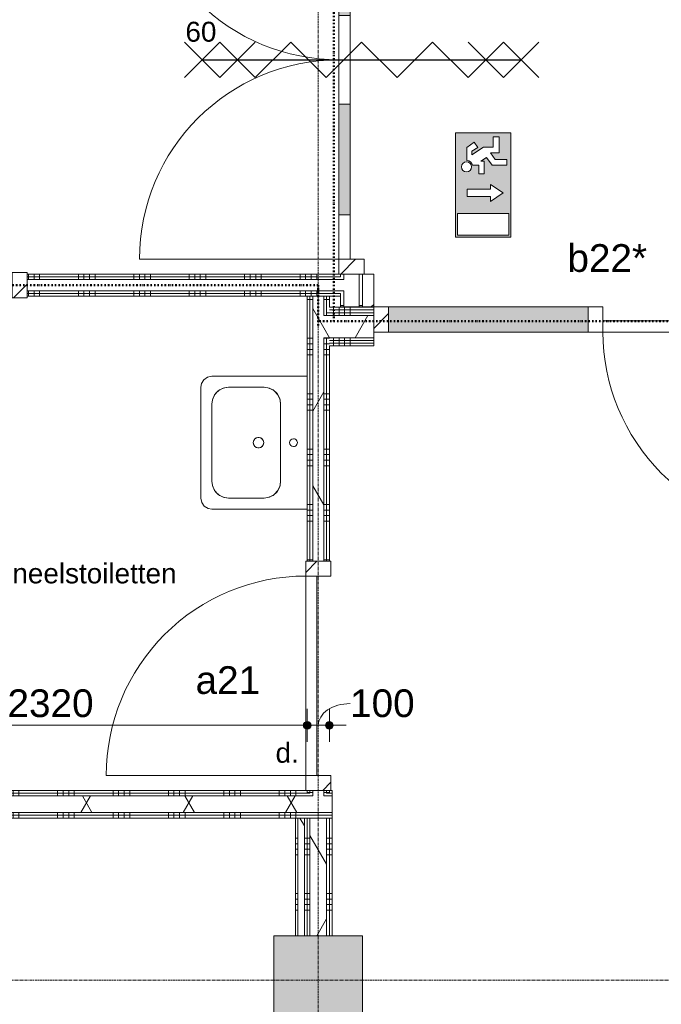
# Model space of a CAD drawing. Header units: millimetres. Extents: x 24169 to 70836, y -5250 to 32049.
# Tile 29 of 46: x 50502 to 53397, y 10691 to 15135. Entities that reach past the tile are written whole.
import ezdxf

# ---------------------------------------------------------------- set-up
doc = ezdxf.new("R2010")
doc.units = ezdxf.units.MM
doc.linetypes.add('Dash dot', pattern=[15.875, 6.35, -4.7625, 0, -4.7625])
doc.linetypes.add('stramien', pattern=[22.225, 12.7, -3.175, 3.175, -3.175])
doc.layers.add('00_Algemeen', color=7, linetype='Continuous', lineweight=9, true_color=0x00a600)
for name, color, linetype, lineweight in [('00_Algemeen-50', 7, 'Continuous', 9), ('22_Metselwerk', 7, 'Continuous', 18), ('25_Metaalconstructiewerk', 7, 'Continuous', 9), ('30_Kozijnen-ramen-deuren', 7, 'Continuous', 9)]:
    doc.layers.add(name, color=color, linetype=linetype, lineweight=lineweight)
doc.styles.add('Arial_1', font='arial.ttf', dxfattribs={"height": 125})
doc.styles.add('Arial_5', font='arial.ttf', dxfattribs={"height": 90})
doc.dimstyles.new('00_AEE_maatvoering_2_5mm', dxfattribs={"dimscale": 304.8, "dimtxt": 127.532425, "dimasz": 0.459318, "dimexe": 0.246063, "dimexo": 0.0625, "dimgap": 0, "dimtad": 1, "dimdec": 0, "dimzin": 0, "dimdsep": 46, "dimtxsty": 'Arial_1', "dimblk1": 'DOTSMALL', "dimblk2": 'DOTSMALL', "dimsah": 1, "dimcen": 0.09, "dimdle": 0.246063, "dimazin": 0, "dimtfac": 1, "dimtdec": 4, "dimtix": 1, "dimtmove": 0, "dimatfit": 3, "dimfxl": 0.246063, "dimfxlon": 1, "dimtvp": 1, "dimtolj": 1, "dimtzin": 0, "dimarcsym": 2})
doc.dimstyles.new('00_AEE_maatvoering_2_5mm_1', dxfattribs={"dimscale": 304.8, "dimtxt": 127.532425, "dimasz": 0.459318, "dimexe": 0.246063, "dimexo": 0.0625, "dimgap": 0, "dimtad": 1, "dimdec": 0, "dimzin": 0, "dimdsep": 46, "dimtxsty": 'Arial_1', "dimblk1": 'DOTSMALL', "dimblk2": 'DOTSMALL', "dimsah": 1, "dimcen": 0.09, "dimdle": 0.246063, "dimazin": 0, "dimtfac": 1, "dimtdec": 4, "dimtix": 1, "dimtmove": 1, "dimatfit": 3, "dimfxl": 0.246063, "dimfxlon": 1, "dimtvp": 1, "dimtolj": 1, "dimtzin": 0, "dimarcsym": 2})
pattern_1 = [(180, (51899.4, 12872), (-3e-14, -250), []), (180, (51899.4, 12897), (-3e-14, -250), []), (180, (51899.4, 12922), (-3e-14, -250), []), (180, (51899.4, 12947), (-3e-14, -250), [])]
pattern_2 = [(60, (30249.4, 0), (-346.41, 200), []), (120, (30249.4, 0), (-346.41, -200), [])]
pattern_3 = [(360, (51949.4, 14844.5), (3e-13, 250), []), (360, (51949.4, 14819.5), (3e-13, 250), []), (360, (51949.4, 14794.5), (3e-13, 250), []), (360, (51949.4, 14769.5), (3e-13, 250), [])]
pattern_4 = [(90, (49266.9, 13887), (-250, 8e-13), []), (90, (49291.9, 13887), (-250, 8e-13), []), (90, (49316.9, 13887), (-250, 8e-13), []), (90, (49341.9, 13887), (-250, 8e-13), [])]
pattern_5 = [(270, (48998.14, 11657), (250, -9e-13), []), (270, (48973.14, 11657), (250, -9e-13), []), (270, (48948.14, 11657), (250, -9e-13), []), (270, (48923.14, 11657), (250, -9e-13), [])]
pattern_6 = [(90, (62668.14, 13662.5), (-250, -9e-13), []), (90, (62693.14, 13662.5), (-250, -9e-13), []), (90, (62718.14, 13662.5), (-250, -9e-13), []), (90, (62743.14, 13662.5), (-250, -9e-13), [])]
pattern_7 = [(180, (51911.9, 11366), (-3e-14, -250), []), (180, (51911.9, 11391), (-3e-14, -250), []), (180, (51911.9, 11416), (-3e-14, -250), []), (180, (51911.9, 11441), (-3e-14, -250), [])]
pattern_8 = [(225, (23334, 13750), (106.066, -106.066), [])]

# ---------------------------------------------------------------- blocks, each defined once
blk = doc.blocks.new('Direct Shape - 2410-10368 v1 - IFC-model constructie _zonder onderbouw_ _MM21228_-1202317-02 tweede verdieping - C')
at = {"layer": '25_Metaalconstructiewerk'}
blk.add_hatch(color=256, dxfattribs=at).paths.add_polyline_path([(21800, 10600), (21800, 11000), (21400, 11000), (21400, 10600)])
for p, q in [((21800, 11000), (21400, 11000)), ((21400, 11000), (21400, 10600)), ((21800, 10600), (21800, 11000)), ((21400, 10600), (21800, 10600))]:
    blk.add_line(p, q, dxfattribs=at)
blk = doc.blocks.new('Direct Shape - NLRS_28_SC_TLB_kolom vierkant prefab_gen_AT_kolom vierkant_gen_lxb 400x400_800448-1202318-02 tweede verdieping - C')
blk.add_blockref('Direct Shape - 2410-10368 v1 - IFC-model constructie _zonder onderbouw_ _MM21228_-1202317-02 tweede verdieping - C', (0, 0))
blk = doc.blocks.new('2410-10368 v1 - IFC-model constructie _zonder onderbouw_ _MM21228__ifc-1-02 tweede verdieping - C')
at = {"layer": '25_Metaalconstructiewerk', "lineweight": 9}
blk.add_blockref('Direct Shape - NLRS_28_SC_TLB_kolom vierkant prefab_gen_AT_kolom vierkant_gen_lxb 400x400_800448-1202318-02 tweede verdieping - C', (0, 0), dxfattribs=at)
blk = doc.blocks.new('32_AEE_VO_FIX_Binnendeuren - D_900x2300_Dicht Paneel meranti bw-8434985-02 tweede verdieping - C')
at = {"layer": '30_Kozijnen-ramen-deuren', "true_color": 0xc0c0c0}
h = blk.add_hatch(dxfattribs=at)
h.set_pattern_fill('FP_64', color=9, style=0, pattern_type=2)
h.set_pattern_definition([(225, (19769.24, 13937), (106.066, -106.066), [])])
h.paths.add_polyline_path([(-450, 57), (-517, 57), (-517, -57), (-450, -57), (-450, 25)])
h.paths.add_polyline_path([(450, 57), (450, -57), (517, -57), (517, 57)])
at = {"layer": '30_Kozijnen-ramen-deuren'}
for p, q in [((-517, 57), (-450, 57)), ((-517, 50), (-517, 57)), ((-450, 57), (-450, -57)), ((450, 57), (517, 57)), ((450, -57), (450, 57)), ((517, 57), (517, 50)), ((-450, -7), (450, -7)), ((-450, -57), (-450, -7)), ((450, -7), (450, -57)), ((-517, -57), (-517, -50)), ((-450, -57), (-517, -57)), ((450, -57), (-450, -57)), ((517, -57), (450, -57)), ((517, -50), (517, -57))]:
    blk.add_line(p, q, dxfattribs=at)
blk = doc.blocks.new('32_AEE_VO_FIX_Binnendeuren - D_900x2300_Dicht Paneel meranti-7963006-02 tweede verdieping - C')
at = {"layer": '30_Kozijnen-ramen-deuren', "true_color": 0xc0c0c0}
h = blk.add_hatch(dxfattribs=at)
h.set_pattern_fill('FP_105', color=9, style=0, pattern_type=2)
h.set_pattern_definition([(315, (-12174, 21600), (106.066, 106.066), [])])
h.paths.add_polyline_path([(-517, -57), (-450, -57), (-450, 57), (-517, 57), (-517, -50)])
h.paths.add_polyline_path([(450, 57), (450, -57), (517, -57), (517, 57), (482.7, 57)])
at = {"layer": '30_Kozijnen-ramen-deuren'}
for p, q in [((-450, 57), (-517, 57)), ((450, 57), (-450, 57)), ((-450, 57), (-450, 7)), ((-450, -57), (-450, 57)), ((450, 7), (450, 57)), ((450, 57), (450, -57)), ((517, 57), (450, 57)), ((517, 50), (517, 57)), ((-450, 7), (450, 7)), ((-517, -57), (-450, -57)), ((450, -57), (517, -57)), ((517, -57), (517, -50))]:
    blk.add_line(p, q, dxfattribs=at)
blk = doc.blocks.new('32_AEE_VO_FIX_Binnendeuren - D_1800x2533_deur_zijlicht rechts 900 meranti negge 63-8441725-02 tweede verdieping - C')
at = {"layer": '30_Kozijnen-ramen-deuren', "true_color": 0xc0c0c0}
h = blk.add_hatch(dxfattribs=at)
h.set_pattern_fill('FP_160', color=9, style=0, pattern_type=2)
h.set_pattern_definition(pattern_8)
h.paths.add_polyline_path([(-517, 24.5), (-517, -89.5), (-450, -89.5), (-450, 24.5)])
h.paths.add_polyline_path([(1417, 24.5), (1417, -89.5), (1484, -89), (1484, 24.5)])
h = blk.add_hatch(dxfattribs=at)
h.set_pattern_fill('FP_160', color=9, style=0, pattern_type=2)
h.set_pattern_definition(pattern_8)
h.paths.add_polyline_path([(450, 24.5), (450, -89.5), (517, -89.5), (517, 24.5)])
at = {"layer": '30_Kozijnen-ramen-deuren', "true_color": 0xc5c7c4}
blk.add_hatch(color=9, dxfattribs=at).paths.add_polyline_path([(517, 24.5), (517, -89.5), (1417, -89.5), (1417, 24.5)])
at = {"layer": '30_Kozijnen-ramen-deuren'}
for p, q in [((-450, 24.5), (-517, 24.5)), ((-517, 24.5), (-517, -89.5)), ((450, 24.5), (-450, 24.5)), ((-450, 24.5), (-450, -25.5)), ((-450, -89.5), (-450, 24.5)), ((450, -25.5), (450, 24.5)), ((517, 24.5), (450, 24.5)), ((450, 24.5), (450, -89.5)), ((1417, 24.5), (517, 24.5)), ((517, -89.5), (517, 24.5)), ((1417, 24.5), (1417, -89.5)), ((1484, 24.5), (1417, 24.5)), ((-450, -25.5), (450, -25.5)), ((1484, -89), (1484, -87.5)), ((-517, -89.5), (-450, -89.5)), ((450, -89.5), (517, -89.5)), ((517, -89.5), (1417, -89.5)), ((1417, -89.5), (1484, -89.5))]:
    blk.add_line(p, q, dxfattribs=at)
blk = doc.blocks.new('1876_3 _AEE_wasbak groot - 1876_3 _AEE_wasbak groot-5034979-02 tweede verdieping - C')
at = {"layer": '30_Kozijnen-ramen-deuren'}
for p, q in [((250, 479.9), (-250, 479.9)), ((-299.9, 430), (-299.9, 0)), ((-175, 430), (175, 430)), ((299.9, 0), (299.9, 430)), ((-250, 195), (-250, 355)), ((250, 355), (250, 195)), ((175, 120), (-175, 120))]:
    blk.add_line(p, q, dxfattribs=at)
at = {"layer": '30_Kozijnen-ramen-deuren', "flags": 128}
for points in [[(-250, 479.9), (-269.8, 475.8), (-286.3, 464.3), (-296.9, 447.1), (-299.9, 430)], [(299.9, 430), (295.8, 449.8), (284.3, 466.3), (267.1, 476.9), (250, 479.9)], [(-250, 355), (-245.9, 379.4), (-234.1, 401.2), (-215.8, 417.9), (-193, 427.8), (-175, 430)], [(-175, 430), (-199.4, 425.9), (-221.2, 414.1), (-237.9, 395.8), (-247.8, 373), (-250, 355)], [(175, 430), (199.4, 425.9), (221.2, 414.1), (237.9, 395.8), (247.8, 373), (250, 355)], [(250, 355), (245.9, 379.4), (234.1, 401.2), (215.8, 417.9), (193, 427.8), (175, 430)], [(-175, 120), (-199.4, 124.1), (-221.2, 135.9), (-237.9, 154.2), (-247.8, 177), (-250, 195)], [(-250, 195), (-245.9, 170.6), (-234.1, 148.8), (-215.8, 132.1), (-193, 122.2), (-175, 120)], [(250, 195), (245.9, 170.6), (234.1, 148.8), (215.8, 132.1), (193, 122.2), (175, 120)], [(175, 120), (199.4, 124.1), (221.2, 135.9), (237.9, 154.2), (247.8, 177), (250, 195)]]:
    blk.add_lwpolyline(points, dxfattribs=at)
at = {"layer": '30_Kozijnen-ramen-deuren'}
for centre, radius, start, end in [((0, 220), 23.5, 0, 180), ((0, 220), 23.5, 145.4331, 180), ((0, 220), 23.5, 109.3655, 142.3157), ((0, 220), 23.5, 72.833, 107.167), ((0, 220), 23.5, 37.6843, 70.6345), ((0, 220), 23.5, 0, 34.5669), ((0, 220), 23.5, 180, 360), ((0, 220), 23.5, 180, 214.5669), ((0, 220), 23.5, 217.6843, 250.6345), ((0, 220), 23.5, 252.833, 287.167), ((0, 220), 23.5, 289.3655, 322.3157), ((0, 220), 23.5, 325.4331, 360), ((0, 62), 17.5, 0, 180), ((0, 62), 17.5, 180, 0)]:
    blk.add_arc(centre, radius, start, end, dxfattribs=at)
blk = doc.blocks.new('30_AEE_VO_draairichting - 30_AEE_VO_draairichting-8193140-02 tweede verdieping - C')
at = {"layer": '30_Kozijnen-ramen-deuren'}
blk.add_line((-450, 900), (-450, 0), dxfattribs=at)
blk.add_arc((-450, 0), 900, 360, 90, dxfattribs=at)
blk = doc.blocks.new('30_AEE_VO_draairichting - 30_AEE_VO_draairichting-8193441-02 tweede verdieping - C')
at = {"layer": '30_Kozijnen-ramen-deuren'}
blk.add_line((-450, 900), (-450, 0), dxfattribs=at)
blk.add_arc((-450, 0), 900, 360, 90, dxfattribs=at)
blk = doc.blocks.new('32_AEE_VO_FIX_Binnendeuren - DD_1800x2600_glasdeuren meranti bw-8027431-02 tweede verdieping - C')
at = {"layer": '30_Kozijnen-ramen-deuren', "true_color": 0xc0c0c0}
h = blk.add_hatch(dxfattribs=at)
h.set_pattern_fill('FP_172', color=9, style=0, pattern_type=2)
h.set_pattern_definition([(315, (-14954, 21750), (106.066, 106.066), [])])
h.paths.add_polyline_path([(-967, 57), (-967, -57), (-900, -57), (-900, 57)])
h.paths.add_polyline_path([(900, -50), (900, -57), (967, -57), (967, 57), (900, 57)])
at = {"layer": '30_Kozijnen-ramen-deuren', "true_color": 0xbfbfbf}
for points in [[(-700, 7), (-200, 7), (-200, 57), (-700, 57)], [(200, 7), (700, 7), (700, 57), (200, 57)]]:
    blk.add_hatch(color=9, dxfattribs=at).paths.add_polyline_path(points)
at = {"layer": '30_Kozijnen-ramen-deuren'}
for p, q in [((-900, 57), (-967, 57)), ((-700, 57), (-900, 57)), ((-900, 57), (-900, 7)), ((-900, -57), (-900, 57)), ((-200, 57), (-700, 57)), ((-700, 7), (-700, 57)), ((0, 57), (-200, 57)), ((-200, 57), (-200, 7)), ((0, 57), (200, 57)), ((0, 7), (0, 57)), ((0, 7), (0, 57)), ((200, 57), (700, 57)), ((200, 57), (200, 7)), ((700, 57), (900, 57)), ((700, 7), (700, 57)), ((900, 57), (900, 7)), ((900, 57), (900, -57)), ((967, 57), (900, 57)), ((967, 50), (967, 57)), ((-900, 7), (-700, 7)), ((-700, 7), (-200, 7)), ((-200, 7), (0, 7)), ((200, 7), (0, 7)), ((700, 7), (200, 7)), ((900, 7), (700, 7)), ((-967, -57), (-900, -57)), ((900, -57), (967, -57))]:
    blk.add_line(p, q, dxfattribs=at)
blk = doc.blocks.new('30_AEE_VO_draairichting - 30_AEE_VO_draairichting-8193446-02 tweede verdieping - C')
at = {"layer": '30_Kozijnen-ramen-deuren'}
blk.add_line((-450, -900), (-450, 0), dxfattribs=at)
blk.add_arc((-450, 0), 900, 270, 0, dxfattribs=at)
blk = doc.blocks.new('00_AEE_Nooduitgang - Nooduitgang grijs_dwg_NooduitgangOmlaag-5367716-02 tweede verdieping - C')
at = {"layer": '00_Algemeen', "true_color": 0x999999}
h = blk.add_hatch(color=253, dxfattribs=at)
h.paths.add_polyline_path([(89.5, 7.2), (89.5, 203), (7.2, 203), (7.2, 7.2)])
h.paths.add_polyline_path([(181.9, 77.7), (181.9, 165.5), (167.9, 165.5), (153.9, 165.5), (153.9, 77.8), (135.4, 77.8), (167.9, 29.7), (200.3, 77.7)])
edge = h.paths.add_edge_path()
edge.add_arc((266.8, 168.3), 19.1, 315, 495)
edge.add_arc((266.8, 168.3), 19.1, 135, 315)
edge = h.paths.add_edge_path()
edge.add_line((240.5, 122.1), (240.5, 101.7))
edge.add_line((240.5, 101.7), (288.2, 101.7))
edge.add_line((288.2, 101.7), (288.2, 113.7))
edge.add_line((288.2, 113.7), (302.8, 92.2))
edge.add_line((302.8, 92.2), (273, 71.3))
edge.add_line((273, 71.3), (273, 15.1))
edge.add_line((273, 15.1), (295.3, 15.1))
edge.add_line((295.3, 15.1), (295.3, 60))
edge.add_line((295.3, 60), (318.2, 76.1))
edge.add_line((318.2, 76.1), (319.6, 76.1))
edge.add_line((319.6, 76.1), (319.6, 44.9))
edge.add_line((319.6, 44.9), (381.3, 44.9))
edge.add_line((381.3, 44.9), (381.3, 67.2))
edge.add_line((381.3, 67.2), (341.9, 67.2))
edge.add_line((341.9, 67.2), (341.9, 103.8))
edge.add_line((341.9, 103.8), (312.3, 147.6))
edge.add_line((312.3, 147.6), (326, 147.6))
edge.add_line((326, 147.6), (340.7, 125.8))
edge.add_line((340.7, 125.8), (360.1, 138.9))
edge.add_line((360.1, 138.9), (340.7, 167.7))
edge.add_line((340.7, 167.7), (290.6, 167.7))
edge.add_arc((266.8, 168.3), 23.9, 285.0619, 358.3895, ccw=False)
edge.add_line((273, 145.3), (273, 122.1))
edge.add_line((273, 122.1), (240.5, 122.1))
h.paths.add_polyline_path([(0, 210.1), (396.4, 210.1), (396.4, 0), (0, 0)])
at = {"layer": '00_Algemeen', "color": 253, "true_color": 0x999999}
blk.add_line((319.6, 76.1), (318.2, 76.1), dxfattribs=at)
at = {"layer": '00_Algemeen', "color": 253, "true_color": 0x999999, "flags": 128}
for points in [[(0, 210.1), (0, 0), (396.4, 0), (396.4, 210.1)], [(89.5, 7.2), (89.5, 203), (7.2, 203), (7.2, 7.2)], [(200.3, 77.7), (181.9, 77.7), (181.9, 165.5), (167.9, 165.5), (153.9, 165.5), (153.9, 77.8), (135.4, 77.8), (167.9, 29.7)]]:
    blk.add_lwpolyline(points, close=True, dxfattribs=at)
for points in [[(290.6, 167.7), (340.7, 167.7), (360.1, 138.9), (340.7, 125.8), (326, 147.6), (312.3, 147.6), (341.9, 103.8), (341.9, 67.2), (381.3, 67.2), (381.3, 44.9), (319.6, 44.9), (319.6, 77), (295.3, 60), (295.3, 15.1), (273, 15.1), (273, 71.3), (302.8, 92.2), (288.2, 113.7)], [(240.5, 118.1), (240.5, 101.7), (240.5, 122.1), (273, 122.1), (273, 145.3)], [(288.2, 113.7), (288.2, 101.7), (240.5, 101.7)]]:
    blk.add_lwpolyline(points, dxfattribs=at)
at = {"layer": '00_Algemeen', "color": 253, "true_color": 0x999999}
blk.add_circle((266.8, 168.3), 19.1, dxfattribs=at)
blk.add_arc((266.8, 168.3), 23.9, 285.0619, 358.3895, dxfattribs=at)
blk = doc.blocks.new('00_AEE_Nooduitgang - Nooduitgang grijs_dwg-5367715-02 tweede verdieping - C')
blk.add_blockref('00_AEE_Nooduitgang - Nooduitgang grijs_dwg_NooduitgangOmlaag-5367716-02 tweede verdieping - C', (0, 0))
blk = doc.blocks.new('00_AEE_Nooduitgang - 00_AEE_Nooduitgang-5365373-02 tweede verdieping - C')
at = {"xscale": 0.0237957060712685, "yscale": 0.0237957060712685, "zscale": 0.0237957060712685}
blk.add_blockref('00_AEE_Nooduitgang - Nooduitgang grijs_dwg-5367715-02 tweede verdieping - C', (-4.716, 0), dxfattribs=at)
blk = doc.blocks.new('DIMBLOCK164-02 tweede verdieping - C')
at = {"layer": '00_Algemeen-50', "transparency": 16777216}
h = blk.add_hatch(color=256, dxfattribs=at)
edge = h.paths.add_edge_path()
edge.add_arc((49479.4, 11950.4), 17.5, 0, 360)
h = blk.add_hatch(color=256, dxfattribs=at)
edge = h.paths.add_edge_path()
edge.add_arc((51799.4, 11950.4), 17.5, 0, 360)
for p, q in [((49479.4, 11950.4), (49479.4, 12025.4)), ((51799.4, 11950.4), (51799.4, 12025.4)), ((49479.4, 11950.4), (51799.4, 11950.4)), ((49479.4, 11950.4), (49479.4, 11875.4)), ((51799.4, 11950.4), (51799.4, 11875.4))]:
    blk.add_line(p, q, dxfattribs=at)
for centre in [(49479.4, 11950.4), (51799.4, 11950.4)]:
    blk.add_circle(centre, 17.5, dxfattribs=at)
at = {"layer": '00_Algemeen-50', "color": 0, "transparency": 16777216, "insert": (50447.1, 12112.7), "char_height": 125, "width": 461.471, "attachment_point": 1, "line_spacing_factor": 0.941778, "style": 'Arial_1'}
blk.add_mtext('2320', dxfattribs=at)
blk = doc.blocks.new('_DotSmall')
at = {"color": 0, "linetype": 'ByBlock', "const_width": 0.5}
blk.add_lwpolyline([(-0.0625, 0, 1), (0.0625, 0, 1)], format="xyb", close=True, dxfattribs=at)
blk = doc.blocks.new('DIMBLOCK165-02 tweede verdieping - C')
at = {"layer": '00_Algemeen-50', "transparency": 16777216}
h = blk.add_hatch(color=256, dxfattribs=at)
edge = h.paths.add_edge_path()
edge.add_arc((51799.4, 11950.4), 17.5, 0, 360)
h = blk.add_hatch(color=256, dxfattribs=at)
edge = h.paths.add_edge_path()
edge.add_arc((51899.4, 11950.4), 17.5, 0, 360)
for p, q in [((51799.4, 11950.4), (51799.4, 12025.4)), ((51899.4, 11950.4), (51899.4, 12025.4)), ((51799.4, 11950.4), (51974.4, 11950.4)), ((51799.4, 11950.4), (51799.4, 11875.4)), ((51899.4, 11950.4), (51899.4, 11875.4))]:
    blk.add_line(p, q, dxfattribs=at)
for centre in [(51799.4, 11950.4), (51899.4, 11950.4)]:
    blk.add_circle(centre, 17.5, dxfattribs=at)
blk.add_ellipse((51992.8, 11950.4), major_axis=(143.4, 0), ratio=0.684293, start_param=1.570796, end_param=3.141593, dxfattribs=at)
at = {"layer": '00_Algemeen-50', "color": 0, "transparency": 16777216, "insert": (51992.8, 12112.7), "char_height": 125, "width": 346.103, "attachment_point": 1, "line_spacing_factor": 0.941778, "style": 'Arial_1'}
blk.add_mtext('100', dxfattribs=at)

msp = doc.modelspace()

# ---------------------------------------------------------------- hatches: boundary and pattern name
at = {"layer": '22_Metselwerk', "lineweight": 9}
h = msp.add_hatch(dxfattribs=at)
h.set_pattern_fill('FP_106', color=256, style=0, pattern_type=2)
h.set_pattern_definition([(45, (30249.4, 0), (-249.9997, 249.9997), []), (45, (30334.4, 0), (-249.9997, 249.9997), []), (45, (30339.4, 0), (-249.9997, 249.9997), []), (45, (30344.4, 0), (-249.9997, 249.9997), []), (45, (30349.4, 0), (-249.9997, 249.9997), []), (45, (30354.4, 0), (-249.9997, 249.9997), []), (45, (30359.4, 0), (-249.9997, 249.9997), []), (45, (30364.4, 0), (-249.9997, 249.9997), [])])
h.paths.add_polyline_path([(52099.4, 13839), (52099.4, 13987), (52049.4, 13987), (52049.4, 13839), (52091.5, 13839)])
h.paths.add_polyline_path([(52049.4, 15921), (52099.4, 15921), (52099.4, 22843), (52049.4, 22843), (52049.4, 16050)])
h = msp.add_hatch(dxfattribs=at)
h.set_pattern_fill('FP_42', color=256, angle=90, style=0, pattern_type=2)
h.set_pattern_definition(pattern_3)
h.paths.add_polyline_path([(51964.4, 13839), (51964.4, 13912), (51949.4, 13912), (51949.4, 13839)])
h.paths.add_polyline_path([(51964.4, 13962), (51964.4, 13987), (51949.4, 13987), (51949.4, 13962)])
h.paths.add_polyline_path([(51964.4, 15921), (51964.4, 16050), (51949.4, 16050), (51949.4, 15921)])
h = msp.add_hatch(dxfattribs=at)
h.set_pattern_fill('FP_42', color=256, angle=90, style=0, pattern_type=2)
h.set_pattern_definition(pattern_3)
h.paths.add_polyline_path([(52049.4, 13839), (52049.4, 13987), (52034.4, 13987), (52034.4, 13839)])
h.paths.add_polyline_path([(52034.4, 15921), (52049.4, 15921), (52049.4, 16050), (52034.4, 16050)])
h = msp.add_hatch(dxfattribs=at)
h.set_pattern_fill('FP_100', color=256, angle=90, style=0, pattern_type=2)
h.set_pattern_definition(pattern_4)
h.paths.add_polyline_path([(51949.4, 13962), (51949.4, 13974.5), (50535.6, 13974.5), (50535.6, 13962), (51947, 13962)])
h.paths.add_polyline_path([(49201.8, 13962), (49501.6, 13962), (49501.6, 13974.5), (46371.9, 13974.5), (46371.9, 13962), (48623.9, 13962)])
h = msp.add_hatch(dxfattribs=at)
h.set_pattern_fill('FP_100', color=256, angle=90, style=0, pattern_type=2)
h.set_pattern_definition(pattern_4)
h.paths.add_polyline_path([(51949.4, 13974.5), (51949.4, 13987), (50535.6, 13987), (50535.6, 13974.5), (51947, 13974.5)])
h.paths.add_polyline_path([(49201.8, 13974.5), (49501.6, 13974.5), (49501.6, 13987), (46384.4, 13987), (46384.4, 13974.5), (48623.9, 13974.5)])
h = msp.add_hatch(dxfattribs=at)
h.set_pattern_fill('FP_100', color=256, angle=90, style=0, pattern_type=2)
h.set_pattern_definition(pattern_4)
h.paths.add_polyline_path([(51802.5, 13899.5), (51949.4, 13899.5), (51949.4, 13912), (50535.6, 13912), (50535.6, 13899.5), (51513.6, 13899.5)])
h.paths.add_polyline_path([(49501.6, 13899.5), (49501.6, 13912), (49464.4, 13912), (49464.4, 13899.5)])
h.paths.add_polyline_path([(49201.8, 13899.5), (49394.4, 13899.5), (49394.4, 13912), (48164.4, 13912), (48164.4, 13899.5), (48623.9, 13899.5)])
h.paths.add_polyline_path([(48045.9, 13899.5), (48094.4, 13899.5), (48094.4, 13912), (46371.9, 13912), (46371.9, 13899.5), (47468, 13899.5)])
h = msp.add_hatch(dxfattribs=at)
h.set_pattern_fill('FP_100', color=256, angle=90, style=0, pattern_type=2)
h.set_pattern_definition(pattern_4)
h.paths.add_polyline_path([(51949.4, 13887), (51949.4, 13899.5), (50535.6, 13899.5), (50535.6, 13887), (51947, 13887)])
h.paths.add_polyline_path([(49201.8, 13887), (49394.4, 13887), (49394.4, 13899.5), (48164.4, 13899.5), (48164.4, 13887), (48623.9, 13887)])
h.paths.add_polyline_path([(49501.6, 13887), (49501.6, 13899.5), (49464.4, 13899.5), (49464.4, 13887)])
h.paths.add_polyline_path([(48045.9, 13887), (48094.4, 13887), (48094.4, 13899.5), (46384.4, 13899.5), (46384.4, 13887), (47468, 13887)])
h = msp.add_hatch(dxfattribs=at)
h.set_pattern_fill('FP_20', color=256, angle=90, style=0, pattern_type=2)
h.set_pattern_definition(pattern_1)
h.paths.add_polyline_path([(51811.9, 11644.5), (51811.9, 11657), (51799.4, 11657), (51799.4, 11644.5)])
h.paths.add_polyline_path([(51799.4, 12691), (51811.9, 12691), (51811.9, 13887), (51799.4, 13887), (51799.4, 12940.9)])
h = msp.add_hatch(dxfattribs=at)
h.set_pattern_fill('FP_20', color=256, angle=90, style=0, pattern_type=2)
h.set_pattern_definition(pattern_1)
h.paths.add_polyline_path([(51824.4, 11644.5), (51824.4, 11657), (51811.9, 11657), (51811.9, 11644.5)])
h.paths.add_polyline_path([(51824.4, 12691), (51824.4, 13887), (51811.9, 13887), (51811.9, 12691)])
h = msp.add_hatch(dxfattribs=at)
h.set_pattern_fill('FP_11', color=256, angle=60, style=0, pattern_type=2)
h.set_pattern_definition(pattern_2)
h.paths.add_polyline_path([(51824.4, 11632), (51874.4, 11632), (51874.4, 11657), (51824.4, 11657), (51824.4, 11644.5)])
h.paths.add_polyline_path([(51824.4, 12691), (51874.4, 12691), (51874.4, 13887), (51824.4, 13887), (51824.4, 13225)])
h = msp.add_hatch(dxfattribs=at)
h.set_pattern_fill('FP_20', color=256, angle=90, style=0, pattern_type=2)
h.set_pattern_definition(pattern_1)
h.paths.add_polyline_path([(51886.9, 11644.5), (51886.9, 11657), (51874.4, 11657), (51874.4, 11644.5)])
h.paths.add_polyline_path([(51874.4, 12691), (51886.9, 12691), (51886.9, 13700), (51874.4, 13700), (51874.4, 13225)])
h.paths.add_polyline_path([(51886.9, 13800), (51886.9, 13887), (51874.4, 13887), (51874.4, 13800)])
h = msp.add_hatch(dxfattribs=at)
h.set_pattern_fill('FP_20', color=256, angle=90, style=0, pattern_type=2)
h.set_pattern_definition(pattern_1)
h.paths.add_polyline_path([(51899.4, 11644.5), (51899.4, 11657), (51886.9, 11657), (51886.9, 11644.5)])
h.paths.add_polyline_path([(51886.9, 12691), (51899.4, 12691), (51899.4, 13700), (51886.9, 13700), (51886.9, 13225)])
h.paths.add_polyline_path([(51899.4, 13812.5), (51899.4, 13887), (51886.9, 13887), (51886.9, 13812.5)])
h = msp.add_hatch(dxfattribs=at)
h.set_pattern_fill('FP_102', color=256, angle=90, style=0, pattern_type=2)
h.set_pattern_definition(pattern_6)
h.paths.add_polyline_path([(62849.4, 13825), (62849.4, 13837.5), (57068.4, 13837.5), (57068.4, 13825), (61338.5, 13825)])
h.paths.add_polyline_path([(52091.5, 13825), (52099.4, 13825), (52099.4, 13837.5), (51899.4, 13837.5), (51899.4, 13825), (51947, 13825)])
h = msp.add_hatch(dxfattribs=at)
h.set_pattern_fill('FP_102', color=256, angle=90, style=0, pattern_type=2)
h.set_pattern_definition(pattern_6)
h.paths.add_polyline_path([(62849.4, 13812.5), (62849.4, 13825), (57068.4, 13825), (57068.4, 13812.5), (61338.5, 13812.5)])
h.paths.add_polyline_path([(52091.5, 13812.5), (52099.4, 13812.5), (52099.4, 13825), (51899.4, 13825), (51899.4, 13812.5), (51947, 13812.5)])
h = msp.add_hatch(dxfattribs=at)
h.set_pattern_fill('FP_11', color=256, angle=60, style=0, pattern_type=2)
h.set_pattern_definition(pattern_2)
h.paths.add_polyline_path([(62849.4, 13700), (62849.4, 13800), (57068.4, 13800), (57068.4, 13700), (61338.5, 13700)])
h.paths.add_polyline_path([(51874.4, 13700), (52099.4, 13700), (52099.4, 13800), (51874.4, 13800), (51874.4, 13793.3)])
h = msp.add_hatch(dxfattribs=at)
h.set_pattern_fill('FP_102', color=256, angle=90, style=0, pattern_type=2)
h.set_pattern_definition(pattern_6)
h.paths.add_polyline_path([(62849.4, 13800), (62849.4, 13812.5), (57068.4, 13812.5), (57068.4, 13800), (61338.5, 13800)])
h.paths.add_polyline_path([(51947, 13800), (52099.4, 13800), (52099.4, 13812.5), (51886.9, 13812.5), (51886.9, 13800), (51899.4, 13800)])
h = msp.add_hatch(dxfattribs=at)
h.set_pattern_fill('FP_102', color=256, angle=90, style=0, pattern_type=2)
h.set_pattern_definition(pattern_6)
h.paths.add_polyline_path([(62849.4, 13687.5), (62849.4, 13700), (57068.4, 13700), (57068.4, 13687.5), (61338.5, 13687.5)])
h.paths.add_polyline_path([(52099.4, 13687.5), (52099.4, 13700), (51899.4, 13700), (51899.4, 13687.5), (52091.5, 13687.5)])
h = msp.add_hatch(dxfattribs=at)
h.set_pattern_fill('FP_102', color=256, angle=90, style=0, pattern_type=2)
h.set_pattern_definition(pattern_6)
h.paths.add_polyline_path([(62849.4, 13675), (62849.4, 13687.5), (57068.4, 13687.5), (57068.4, 13675), (61338.5, 13675)])
h.paths.add_polyline_path([(52091.5, 13675), (52099.4, 13675), (52099.4, 13687.5), (51899.4, 13687.5), (51899.4, 13675)])
h = msp.add_hatch(dxfattribs=at)
h.set_pattern_fill('FP_102', color=256, angle=90, style=0, pattern_type=2)
h.set_pattern_definition(pattern_6)
h.paths.add_polyline_path([(62849.4, 13662.5), (62849.4, 13675), (57068.4, 13675), (57068.4, 13662.5), (61338.5, 13662.5)])
h.paths.add_polyline_path([(52099.4, 13662.5), (52099.4, 13675), (51899.4, 13675), (51899.4, 13662.5), (52091.5, 13662.5)])
h = msp.add_hatch(dxfattribs=at)
h.set_pattern_fill('FP_101', color=256, angle=-270, style=0, pattern_type=2)
h.set_pattern_definition(pattern_5)
h.paths.add_polyline_path([(51799.4, 11644.5), (51799.4, 11657), (49479.4, 11657), (49479.4, 11644.5), (50935.6, 11644.5)])
h.paths.add_polyline_path([(51911.9, 11644.5), (51911.9, 11657), (51899.4, 11657), (51899.4, 11644.5)])
h.paths.add_polyline_path([(49201.8, 11644.5), (49379.4, 11644.5), (49379.4, 11657), (48179.4, 11657), (48179.4, 11644.5), (48912.9, 11644.5)])
h.paths.add_polyline_path([(48045.9, 11644.5), (48079.4, 11644.5), (48079.4, 11657), (46284.4, 11657), (46284.4, 11644.5), (47468, 11644.5)])
h = msp.add_hatch(dxfattribs=at)
h.set_pattern_fill('FP_101', color=256, angle=-270, style=0, pattern_type=2)
h.set_pattern_definition(pattern_5)
h.paths.add_polyline_path([(51874.4, 11632), (51911.9, 11632), (51911.9, 11644.5), (51874.4, 11644.5)])
h.paths.add_polyline_path([(51824.4, 11632), (51824.4, 11644.5), (49464.4, 11644.5), (49464.4, 11632), (50935.6, 11632)])
h.paths.add_polyline_path([(49201.8, 11632), (49394.4, 11632), (49394.4, 11644.5), (48164.4, 11644.5), (48164.4, 11632), (48912.9, 11632)])
h.paths.add_polyline_path([(48045.9, 11632), (48094.4, 11632), (48094.4, 11644.5), (46284.4, 11644.5), (46284.4, 11632), (47468, 11632)])
h = msp.add_hatch(dxfattribs=at)
h.set_pattern_fill('FP_11', color=256, angle=60, style=0, pattern_type=2)
h.set_pattern_definition(pattern_2)
h.paths.add_polyline_path([(51911.9, 11557), (51911.9, 11632), (46284.4, 11632), (46284.4, 11557), (50935.6, 11557)])
h = msp.add_hatch(dxfattribs=at)
h.set_pattern_fill('FP_101', color=256, angle=-270, style=0, pattern_type=2)
h.set_pattern_definition(pattern_5)
h.paths.add_polyline_path([(51911.9, 11544.5), (51911.9, 11557), (46284.4, 11557), (46284.4, 11544.5), (50935.6, 11544.5)])
h = msp.add_hatch(dxfattribs=at)
h.set_pattern_fill('FP_101', color=256, angle=-270, style=0, pattern_type=2)
h.set_pattern_definition(pattern_5)
h.paths.add_polyline_path([(51911.9, 11532), (51911.9, 11544.5), (46284.4, 11544.5), (46284.4, 11532), (50935.6, 11532)])
h = msp.add_hatch(dxfattribs=at)
h.set_pattern_fill('FP_138', color=256, angle=90, style=0, pattern_type=2)
h.set_pattern_definition([(180, (51786.9, 11366), (-3e-14, -250), []), (180, (51786.9, 11391), (-3e-14, -250), []), (180, (51786.9, 11416), (-3e-14, -250), []), (180, (51786.9, 11441), (-3e-14, -250), [])])
h.paths.add_polyline_path([(51756.9, 11000), (51756.9, 11532), (51746.9, 11532), (51746.9, 11000)])
h = msp.add_hatch(dxfattribs=at)
h.set_pattern_fill('FP_11', color=256, angle=60, style=0, pattern_type=2)
h.set_pattern_definition(pattern_2)
h.paths.add_polyline_path([(51786.9, 11000), (51786.9, 11532), (51756.9, 11532), (51756.9, 11000)])
h = msp.add_hatch(dxfattribs=at)
h.set_pattern_fill('FP_139', color=256, angle=90, style=0, pattern_type=2)
h.set_pattern_definition(pattern_7)
h.paths.add_polyline_path([(51799.4, 11000), (51799.4, 11532), (51786.9, 11532), (51786.9, 11000)])
h = msp.add_hatch(dxfattribs=at)
h.set_pattern_fill('FP_139', color=256, angle=90, style=0, pattern_type=2)
h.set_pattern_definition(pattern_7)
h.paths.add_polyline_path([(51811.9, 11000), (51811.9, 11532), (51799.4, 11532), (51799.4, 11000)])
h = msp.add_hatch(dxfattribs=at)
h.set_pattern_fill('FP_11', color=256, angle=60, style=0, pattern_type=2)
h.set_pattern_definition(pattern_2)
h.paths.add_polyline_path([(51886.9, 11000), (51886.9, 11532), (51811.9, 11532), (51811.9, 11000)])
h = msp.add_hatch(dxfattribs=at)
h.set_pattern_fill('FP_139', color=256, angle=90, style=0, pattern_type=2)
h.set_pattern_definition(pattern_7)
h.paths.add_polyline_path([(51899.4, 11000), (51899.4, 11532), (51886.9, 11532), (51886.9, 11000)])
h = msp.add_hatch(dxfattribs=at)
h.set_pattern_fill('FP_139', color=256, angle=90, style=0, pattern_type=2)
h.set_pattern_definition(pattern_7)
h.paths.add_polyline_path([(51911.9, 11000), (51911.9, 11532), (51899.4, 11532), (51899.4, 11000)])

# ---------------------------------------------------------------- linework, layer by layer
at = {"layer": '00_Algemeen', "color": 150, "linetype": 'stramien', "true_color": 0x0080ff}
for p, q in [((51849.4, -4950.1), (51849.4, 31749.5)), ((68718, 10800), (24734, 10800))]:
    msp.add_line(p, q, dxfattribs=at)
at = {"layer": '00_Algemeen', "color": 96, "linetype": 'Dash dot', "lineweight": 50, "true_color": 0x008000}
for p, q in [((51919.4, 27150), (51919.4, 13775)), ((51849.4, 13937), (46424.4, 13937)), ((51849.4, 13887), (51849.4, 13937)), ((51849.4, 13937), (51849.4, 13750)), ((63650.2, 13775), (51849.4, 13775))]:
    msp.add_line(p, q, dxfattribs=at)
at = {"layer": '00_Algemeen', "color": 96, "lineweight": 25, "true_color": 0x008000}
for p, q in [((51405, 14874), (51245, 15034)), ((51245, 14874), (51405, 15034)), ((51565, 14874), (51405, 15034)), ((51405, 14874), (51565, 15034)), ((51725, 15034), (51565, 14874)), ((51885, 14874), (51725, 15034)), ((52045, 15034), (51885, 14874)), ((52205, 14874), (52045, 15034)), ((52365, 15034), (52205, 14874)), ((52525, 14874), (52365, 15034)), ((52685, 15034), (52525, 14874)), ((52685, 14874), (52525, 15034)), ((52845, 14874), (52685, 15034)), ((52685, 14874), (52845, 15034)), ((51325, 14954), (52765, 14954))]:
    msp.add_line(p, q, dxfattribs=at)
at = {"layer": '22_Metselwerk', "lineweight": 9}
for p, q in [((51964.4, 13987), (50535.6, 13987)), ((50535.6, 13987), (50535.6, 13962)), ((50535.6, 13974.5), (51949.4, 13974.5)), ((51949.4, 13974.5), (51949.4, 13987)), ((52049.4, 13987), (52034.4, 13987)), ((50535.6, 13912), (50535.6, 13887)), ((50535.6, 13899.5), (51949.4, 13899.5)), ((50535.6, 13887), (51949.4, 13887)), ((51799.4, 13887), (51799.4, 12691)), ((51811.9, 12691), (51811.9, 13887)), ((51886.9, 13800), (51886.9, 13887)), ((51899.4, 13837.5), (51899.4, 13887)), ((51949.4, 13899.5), (51949.4, 13839)), ((52099.4, 13837.5), (51899.4, 13837.5)), ((51899.4, 13825), (52099.4, 13825)), ((51949.4, 13839), (51964.4, 13839)), ((52034.4, 13839), (52049.4, 13839)), ((52099.4, 13800), (52099.4, 13837.5)), ((51886.9, 13812.5), (52099.4, 13812.5)), ((51886.9, 12691), (51886.9, 13700)), ((52099.4, 13662.5), (52099.4, 13700)), ((51899.4, 13687.5), (52099.4, 13687.5)), ((51899.4, 13675), (52099.4, 13675)), ((51899.4, 12691), (51899.4, 13662.5)), ((51899.4, 13662.5), (52099.4, 13662.5)), ((51799.4, 12691), (51824.4, 12691)), ((51874.4, 12691), (51899.4, 12691)), ((48317.4, 11657), (51911.9, 11657)), ((51811.9, 11644.5), (49479.4, 11644.5)), ((51799.4, 11657), (51799.4, 11644.5)), ((51811.9, 11657), (51811.9, 11644.5)), ((51886.9, 11657), (51886.9, 11644.5)), ((51911.9, 11644.5), (51886.9, 11644.5)), ((51899.4, 11657), (51899.4, 11644.5)), ((51911.9, 11632), (51911.9, 11657)), ((51911.9, 11000), (51911.9, 11557)), ((51911.9, 11544.5), (45840.4, 11544.5)), ((51911.9, 11532), (45840.4, 11532)), ((51746.9, 11532), (51746.9, 11000)), ((51756.9, 11000), (51756.9, 11532)), ((51786.9, 11000), (51786.9, 11532)), ((51799.4, 11000), (51799.4, 11532)), ((51899.4, 11000), (51899.4, 11532)), ((51746.9, 11000), (51811.9, 11000)), ((51886.9, 11000), (51911.9, 11000))]:
    msp.add_line(p, q, dxfattribs=at)
at = {"layer": '22_Metselwerk'}
for p, q in [((50535.6, 13962), (50535.6, 13912)), ((50535.6, 13962), (51964.4, 13962)), ((52034.4, 13987), (51964.4, 13987)), ((51964.4, 13962), (51964.4, 13987)), ((52034.4, 13839), (52034.4, 13987)), ((52049.4, 13839), (52049.4, 13987)), ((52099.4, 13987), (52049.4, 13987)), ((52099.4, 13839), (52099.4, 13987)), ((50535.6, 13912), (51964.4, 13912)), ((51964.4, 13839), (51964.4, 13912)), ((51874.4, 13887), (51824.4, 13887)), ((51824.4, 12691), (51824.4, 13887)), ((51874.4, 13800), (51874.4, 13887)), ((51964.4, 13839), (52034.4, 13839)), ((52049.4, 13839), (52099.4, 13839)), ((51874.4, 13800), (52099.4, 13800)), ((52099.4, 13700), (52099.4, 13800)), ((51874.4, 12691), (51874.4, 13700)), ((51874.4, 13700), (52099.4, 13700)), ((51824.4, 12691), (51874.4, 12691)), ((51824.4, 11657), (51824.4, 11632)), ((51874.4, 11657), (51874.4, 11632)), ((51824.4, 11632), (49464.4, 11632)), ((51911.9, 11632), (51874.4, 11632)), ((51911.9, 11557), (51911.9, 11632)), ((51911.9, 11557), (45840.4, 11557)), ((51886.9, 11532), (51811.9, 11532)), ((51811.9, 11000), (51811.9, 11532)), ((51886.9, 11000), (51886.9, 11532)), ((51811.9, 11000), (51886.9, 11000))]:
    msp.add_line(p, q, dxfattribs=at)

# ---------------------------------------------------------------- block references
at = {"lineweight": 5}
msp.add_blockref('2410-10368 v1 - IFC-model constructie _zonder onderbouw_ _MM21228__ifc-1-02 tweede verdieping - C', (30249.4, 0), dxfattribs=at)
at = {"layer": '00_Algemeen', "color": 253, "true_color": 0x999999, "xscale": 50, "yscale": 50, "zscale": 50, "rotation": 89.9999999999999}
msp.add_blockref('00_AEE_Nooduitgang - 00_AEE_Nooduitgang-5365373-02 tweede verdieping - C', (52718.3, 14389.2), dxfattribs=at)
at = {"layer": '30_Kozijnen-ramen-deuren'}
for name, p, rotation in [('32_AEE_VO_FIX_Binnendeuren - DD_1800x2600_glasdeuren meranti bw-8027431-02 tweede verdieping - C', (51999.4, 14954), 90.00000000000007), ('30_AEE_VO_draairichting - 30_AEE_VO_draairichting-8193446-02 tweede verdieping - C', (51942.4, 15404), 270.0000000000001), ('30_AEE_VO_draairichting - 30_AEE_VO_draairichting-8193441-02 tweede verdieping - C', (51942.4, 14504), 90.00000000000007), ('32_AEE_VO_FIX_Binnendeuren - D_900x2300_Dicht Paneel meranti bw-8434985-02 tweede verdieping - C', (50018.6, 13937), 180), ('32_AEE_VO_FIX_Binnendeuren - D_1800x2533_deur_zijlicht rechts 900 meranti negge 63-8441725-02 tweede verdieping - C', (53583.4, 13750), 180), ('30_AEE_VO_draairichting - 30_AEE_VO_draairichting-8193441-02 tweede verdieping - C', (53583.4, 13725.5), 180), ('1876_3 _AEE_wasbak groot - 1876_3 _AEE_wasbak groot-5034979-02 tweede verdieping - C', (51799.4, 13226.2), 89.99999999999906), ('32_AEE_VO_FIX_Binnendeuren - D_900x2300_Dicht Paneel meranti-7963006-02 tweede verdieping - C', (51849.4, 12174), 90), ('30_AEE_VO_draairichting - 30_AEE_VO_draairichting-8193140-02 tweede verdieping - C', (51792.4, 12174), 90)]:
    msp.add_blockref(name, p, dxfattribs=dict(at, rotation=rotation))

# ---------------------------------------------------------------- texts
at = {"layer": '00_Algemeen', "color": 7, "lineweight": 18, "char_height": 90, "attachment_point": 1, "style": 'Arial_5'}
for s, insert, width in [('60', (51249.9, 15125.9), 168.354), ('d.', (51656.4, 11871.5), 124.262)]:
    msp.add_mtext(s, dxfattribs=dict(at, insert=insert, width=width))
at = {"layer": '00_Algemeen', "color": 7, "attachment_point": 1}
for s, insert, char_height, width, style in [('b22*', (52973.3, 14122.1), 125, 432.911, 'Arial_1'), ('personeelstoiletten', (50154.6, 12681.1), 90, 1218.565, 'Arial_5'), ('a21', (51295.7, 12217.1), 125, 348.734, 'Arial_1')]:
    msp.add_mtext(s, dxfattribs=dict(at, insert=insert, char_height=char_height, width=width, style=style))

# ---------------------------------------------------------------- dimensions: what is measured, and where the dimension line sits
at = {"layer": '00_Algemeen', "color": 7}
dim = msp.add_linear_dim(base=(51799.4, 11950.4), p1=(49479.4, 12025.4), p2=(51799.4, 12025.4), dimstyle='00_AEE_maatvoering_2_5mm', override={"dimpost": '<>', "dimfxl": 2320}, dxfattribs=at)
dim.commit()
dim.dimension.update_dxf_attribs({"geometry": 'DIMBLOCK164-02 tweede verdieping - C', "text_midpoint": (50639.4, 12014.3)})
dim = msp.add_linear_dim(base=(51899.4, 11950.4), p1=(51799.4, 12025.4), p2=(51899.4, 12025.4), dimstyle='00_AEE_maatvoering_2_5mm_1', override={"dimpost": '<>', "dimfxl": 100}, dxfattribs=at)
dim.commit()
dim.dimension.update_dxf_attribs({"geometry": 'DIMBLOCK165-02 tweede verdieping - C', "text_midpoint": (52165.8, 12029.4), "dimtype": 160})

doc.saveas('drawing.dxf')
